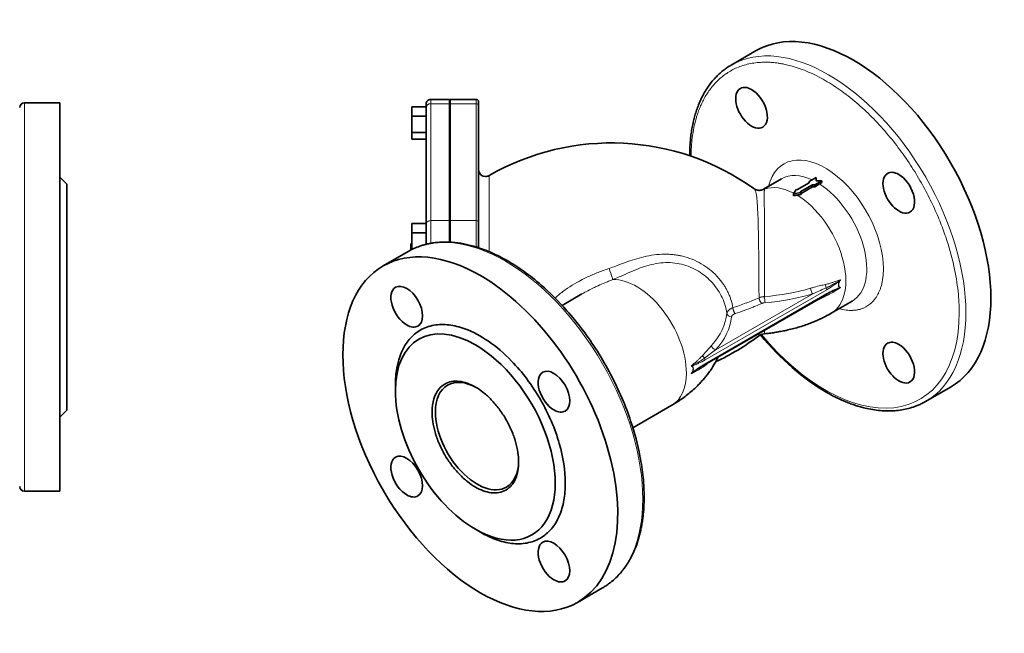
# Model space of a CAD drawing. Extents: x 227 to 1093, y 137 to 811.
# Tile 6 of 6: x 675 to 1093, y 550 to 811. Entities that reach past the tile are written whole.
import ezdxf

# ---------------------------------------------------------------- set-up
doc = ezdxf.new("R2010")
doc.units = 0

msp = doc.modelspace()

# ---------------------------------------------------------------- linework, layer by layer
at = {"color": 7, "lineweight": 35, "ltscale": 0.306186}
msp.add_line((988.17, 797.78), (977.57, 791.66), dxfattribs=at)
at = {"color": 7, "lineweight": 13}
for p, q in [((677.49, 693.11), (677.49, 775.61)), ((849.97, 725.6), (849.97, 775.25)), ((869.27, 775.25), (869.27, 725.6)), ((874.77, 712.4), (874.77, 744.7)), ((1018.06, 696.22), (966.43, 666.41)), ((966.43, 664.78), (1018.06, 694.59)), ((970.93, 670.64), (1012.15, 694.44)), ((677.49, 610.61), (677.49, 693.11))]:
    msp.add_line(p, q, dxfattribs=at)
at = {"color": 7, "lineweight": 35, "ltscale": 0.375}
for p, q in [((677.49, 775.61), (692.49, 775.61)), ((677.49, 610.61), (692.49, 610.61))]:
    msp.add_line(p, q, dxfattribs=at)
at = {"color": 7, "lineweight": 35}
for p, q in [((692.49, 775.61), (692.49, 610.61)), ((847.97, 723.96), (847.97, 773.62)), ((857.97, 775.25), (857.97, 725.6)), ((858.27, 775.25), (858.27, 725.6)), ((870.27, 774.43), (870.27, 724.78)), ((695.49, 645.11), (695.49, 741.11)), ((966.23, 664.32), (1017.85, 694.13))]:
    msp.add_line(p, q, dxfattribs=at)
at = {"color": 7, "lineweight": 35, "ltscale": 0.1}
for p, q in [((841.97, 773.98), (841.97, 769.98)), ((841.97, 724.33), (841.97, 720.33))]:
    msp.add_line(p, q, dxfattribs=at)
at = {"color": 7, "lineweight": 35, "ltscale": 0.15}
for p, q in [((841.97, 773.98), (847.97, 773.98)), ((841.97, 769.98), (847.97, 769.98)), ((841.97, 763.08), (847.97, 763.08)), ((841.97, 760.19), (847.97, 760.19)), ((841.97, 724.33), (847.97, 724.33)), ((841.97, 720.33), (847.97, 720.33))]:
    msp.add_line(p, q, dxfattribs=at)
at = {"color": 7, "lineweight": 35, "ltscale": 0.00553}
msp.add_line((847.97, 774.86), (847.97, 775.08), dxfattribs=at)
at = {"color": 7, "lineweight": 35, "ltscale": 7.9e-05}
msp.add_line((847.97, 775.08), (847.97, 775.08), dxfattribs=at)
at = {"color": 7, "lineweight": 35, "ltscale": 0.012752}
msp.add_line((847.97, 774.35), (847.97, 774.86), dxfattribs=at)
at = {"color": 7, "lineweight": 35, "ltscale": 0.018286}
msp.add_line((847.97, 773.62), (847.97, 774.35), dxfattribs=at)
at = {"color": 7, "lineweight": 13, "ltscale": 0.045876}
for p, q in [((849.97, 775.25), (849.97, 777.08)), ((869.27, 777.08), (869.27, 775.25))]:
    msp.add_line(p, q, dxfattribs=at)
at = {"color": 7, "lineweight": 35, "ltscale": 0.2}
msp.add_line((857.97, 777.08), (849.97, 777.08), dxfattribs=at)
at = {"color": 7, "lineweight": 13, "ltscale": 0.2}
for p, q in [((849.97, 775.25), (857.97, 775.25)), ((857.97, 725.6), (849.97, 725.6))]:
    msp.add_line(p, q, dxfattribs=at)
at = {"color": 7, "lineweight": 35, "ltscale": 0.045876}
for p, q in [((857.97, 777.08), (857.97, 775.25)), ((858.27, 775.25), (858.27, 777.08))]:
    msp.add_line(p, q, dxfattribs=at)
at = {"color": 7, "lineweight": 35, "ltscale": 0.275}
msp.add_line((858.27, 777.08), (869.27, 777.08), dxfattribs=at)
at = {"color": 7, "lineweight": 13, "ltscale": 0.275}
for p, q in [((858.27, 775.25), (869.27, 775.25)), ((869.27, 725.6), (858.27, 725.6))]:
    msp.add_line(p, q, dxfattribs=at)
at = {"color": 7, "lineweight": 35, "ltscale": 0.000151}
msp.add_line((870.27, 776.08), (870.27, 776.08), dxfattribs=at)
at = {"color": 7, "lineweight": 35, "ltscale": 0.006219}
msp.add_line((870.27, 776.08), (870.27, 775.83), dxfattribs=at)
at = {"color": 7, "lineweight": 35, "ltscale": 0.014346}
msp.add_line((870.27, 775.83), (870.27, 775.26), dxfattribs=at)
at = {"color": 7, "lineweight": 35, "ltscale": 0.020573}
msp.add_line((870.27, 775.26), (870.27, 774.43), dxfattribs=at)
at = {"color": 7, "lineweight": 35, "ltscale": 0.172475}
for p, q in [((841.97, 769.98), (841.97, 763.08)), ((841.97, 720.33), (841.97, 713.43))]:
    msp.add_line(p, q, dxfattribs=at)
at = {"color": 7, "lineweight": 35, "ltscale": 0.0075}
for p, q in [((858.27, 772.08), (857.97, 772.08)), ((858.27, 739.15), (857.97, 739.15)), ((858.27, 722.43), (857.97, 722.43))]:
    msp.add_line(p, q, dxfattribs=at)
at = {"color": 7, "lineweight": 35, "ltscale": 0.072475}
msp.add_line((841.97, 763.08), (841.97, 760.19), dxfattribs=at)
at = {"color": 7, "lineweight": 35, "ltscale": 0.007501}
msp.add_line((858.27, 762.08), (857.97, 762.08), dxfattribs=at)
at = {"color": 7, "lineweight": 35, "ltscale": 0.106066}
for p, q in [((695.49, 741.11), (692.49, 744.11)), ((695.49, 645.11), (692.49, 642.11))]:
    msp.add_line(p, q, dxfattribs=at)
at = {"color": 7, "lineweight": 35, "ltscale": 0.220068}
msp.add_line((998.87, 743.34), (991.24, 738.93), dxfattribs=at)
at = {"color": 7, "lineweight": 35, "ltscale": 0.151251}
msp.add_line((1005.41, 738.6), (1010.65, 741.63), dxfattribs=at)
at = {"color": 7, "lineweight": 35, "ltscale": 0.151249}
msp.add_line((1006.83, 737.79), (1012.07, 740.81), dxfattribs=at)
at = {"color": 7, "lineweight": 35, "ltscale": 0.141045}
msp.add_line((1012.07, 739.98), (1007.18, 737.16), dxfattribs=at)
at = {"color": 7, "lineweight": 35, "ltscale": 0.086603}
for p, q in [((1010.65, 742.15), (1013.65, 743.88)), ((1012.97, 740.81), (1015.97, 742.54))]:
    msp.add_line(p, q, dxfattribs=at)
at = {"color": 7, "lineweight": 35, "ltscale": 0.012988}
msp.add_line((1010.65, 741.63), (1010.65, 742.15), dxfattribs=at)
at = {"color": 7, "lineweight": 35, "ltscale": 0.022498}
msp.add_line((1012.07, 740.81), (1012.97, 740.81), dxfattribs=at)
at = {"color": 7, "lineweight": 35, "ltscale": 0.020752}
msp.add_line((1012.07, 740.81), (1012.07, 739.98), dxfattribs=at)
at = {"color": 7, "lineweight": 35, "ltscale": 0.059409}
msp.add_line((1015.02, 741.15), (1012.97, 739.96), dxfattribs=at)
at = {"color": 7, "lineweight": 35, "ltscale": 0.021323}
msp.add_line((1012.97, 740.81), (1012.97, 739.96), dxfattribs=at)
at = {"color": 7, "lineweight": 35, "ltscale": 0.033401}
msp.add_line((1013.65, 743.88), (1013.65, 742.54), dxfattribs=at)
at = {"color": 7, "lineweight": 35, "ltscale": 0.057852}
msp.add_line((1015.97, 742.54), (1013.65, 742.54), dxfattribs=at)
at = {"color": 7, "lineweight": 35, "ltscale": 0.017628}
msp.add_line((1015.97, 741.84), (1015.97, 742.54), dxfattribs=at)
at = {"color": 7, "lineweight": 35, "ltscale": 3.6e-05}
msp.add_line((991.24, 738.93), (991.24, 738.93), dxfattribs=at)
at = {"color": 7, "lineweight": 35, "ltscale": 0.053033}
msp.add_line((1004, 736.97), (1005.06, 738.81), dxfattribs=at)
at = {"color": 7, "lineweight": 35, "ltscale": 0.081008}
msp.add_line((1004, 736.97), (1007.18, 737.58), dxfattribs=at)
at = {"color": 7, "lineweight": 35, "ltscale": 0.020413}
msp.add_line((1004, 736.15), (1004, 736.97), dxfattribs=at)
at = {"color": 7, "lineweight": 35, "ltscale": 0.010205}
msp.add_line((1005.06, 738.81), (1005.41, 738.6), dxfattribs=at)
at = {"color": 7, "lineweight": 35, "ltscale": 0.010206}
msp.add_line((1006.83, 737.79), (1007.18, 737.58), dxfattribs=at)
at = {"color": 7, "lineweight": 35, "ltscale": 0.021178}
msp.add_line((1007.18, 737.58), (1007.18, 736.73), dxfattribs=at)
at = {"color": 7, "lineweight": 35, "ltscale": 0.21122}
msp.add_line((847.97, 723.96), (847.97, 715.52), dxfattribs=at)
at = {"color": 7, "lineweight": 13, "ltscale": 0.24122}
msp.add_line((849.97, 715.95), (849.97, 725.6), dxfattribs=at)
at = {"color": 7, "lineweight": 35, "ltscale": 0.228519}
msp.add_line((857.97, 725.6), (857.97, 716.46), dxfattribs=at)
at = {"color": 7, "lineweight": 35, "ltscale": 0.228899}
msp.add_line((858.27, 716.44), (858.27, 725.6), dxfattribs=at)
at = {"color": 7, "lineweight": 13, "ltscale": 0.27975}
msp.add_line((869.27, 725.6), (869.27, 714.41), dxfattribs=at)
at = {"color": 7, "lineweight": 35, "ltscale": 0.026707}
msp.add_line((870.27, 724.78), (870.27, 723.71), dxfattribs=at)
at = {"color": 7, "lineweight": 35, "ltscale": 0.03401}
msp.add_line((870.27, 723.71), (870.27, 722.35), dxfattribs=at)
at = {"color": 7, "lineweight": 35, "ltscale": 0.040315}
msp.add_line((870.27, 722.35), (870.27, 720.74), dxfattribs=at)
at = {"color": 7, "lineweight": 35, "ltscale": 0.090875}
msp.add_line((870.27, 720.74), (870.27, 717.1), dxfattribs=at)
at = {"color": 7, "lineweight": 35, "ltscale": 0.067984}
msp.add_line((841.47, 713.05), (841.47, 715.77), dxfattribs=at)
at = {"color": 7, "lineweight": 35, "ltscale": 0.012498}
msp.add_line((841.47, 715.77), (841.97, 715.77), dxfattribs=at)
at = {"color": 7, "lineweight": 35, "ltscale": 0.04496}
msp.add_line((870.27, 717.1), (870.27, 715.31), dxfattribs=at)
at = {"color": 7, "lineweight": 35, "ltscale": 0.030415}
msp.add_line((870.27, 715.31), (870.27, 714.09), dxfattribs=at)
at = {"color": 7, "lineweight": 35, "ltscale": 0.306173}
msp.add_line((840.39, 712.46), (829.78, 706.34), dxfattribs=at)
at = {"color": 7, "lineweight": 35, "ltscale": 0.006277}
msp.add_line((841.97, 713.43), (842.22, 713.43), dxfattribs=at)
at = {"color": 7, "lineweight": 35, "ltscale": 0.003105}
msp.add_line((841.97, 713.43), (841.97, 713.31), dxfattribs=at)
at = {"color": 7, "lineweight": 13, "ltscale": 0.041849}
msp.add_line((928.53, 706.3), (930.1, 706.88), dxfattribs=at)
at = {"color": 7, "lineweight": 13, "ltscale": 0.000812}
msp.add_line((1023.86, 700.4), (1023.85, 700.37), dxfattribs=at)
at = {"color": 7, "lineweight": 13, "ltscale": 0.002479}
msp.add_line((1023.95, 700.43), (1023.86, 700.4), dxfattribs=at)
at = {"color": 7, "lineweight": 13, "ltscale": 0.003149}
msp.add_line((1023.86, 700.34), (1023.95, 700.43), dxfattribs=at)
at = {"color": 7, "lineweight": 35, "ltscale": 0.241845}
msp.add_line((914.14, 694.42), (905.76, 689.58), dxfattribs=at)
at = {"color": 7, "lineweight": 13, "ltscale": 0.016766}
msp.add_line((1022.16, 696.35), (1022.76, 696.64), dxfattribs=at)
at = {"color": 7, "lineweight": 13, "ltscale": 0.007887}
msp.add_line((1023.56, 697.01), (1023.85, 697.13), dxfattribs=at)
at = {"color": 7, "lineweight": 13, "ltscale": 0.002644}
msp.add_line((1023.57, 696.9), (1023.56, 697.01), dxfattribs=at)
at = {"color": 7, "lineweight": 13, "ltscale": 0.00862}
msp.add_line((1023.57, 696.9), (1023.86, 697.1), dxfattribs=at)
at = {"color": 7, "lineweight": 13, "ltscale": 0.000632}
msp.add_line((1023.85, 697.13), (1023.86, 697.1), dxfattribs=at)
at = {"color": 7, "lineweight": 13, "ltscale": 0.002873}
msp.add_line((1023.86, 697.1), (1023.95, 697.17), dxfattribs=at)
at = {"color": 7, "lineweight": 13, "ltscale": 0.00225}
msp.add_line((1023.86, 697.16), (1023.95, 697.17), dxfattribs=at)
at = {"color": 7, "lineweight": 35, "ltscale": 0.256657}
msp.add_line((1028.87, 691.37), (1019.97, 686.24), dxfattribs=at)
at = {"color": 7, "lineweight": 13, "ltscale": 0.00273}
msp.add_line((1023.49, 688.18), (1023.39, 688.21), dxfattribs=at)
at = {"color": 7, "lineweight": 13, "ltscale": 0.074231}
msp.add_line((968.58, 668.94), (966.18, 667.18), dxfattribs=at)
at = {"color": 7, "lineweight": 13, "ltscale": 0.002752}
msp.add_line((960.64, 663.9), (960.55, 663.83), dxfattribs=at)
at = {"color": 7, "lineweight": 13, "ltscale": 0.002156}
msp.add_line((960.55, 663.83), (960.64, 663.84), dxfattribs=at)
at = {"color": 7, "lineweight": 13, "ltscale": 0.003123}
msp.add_line((960.55, 660.56), (960.64, 660.66), dxfattribs=at)
at = {"color": 7, "lineweight": 13, "ltscale": 0.002275}
msp.add_line((960.55, 660.56), (960.64, 660.6), dxfattribs=at)
at = {"color": 7, "lineweight": 13, "ltscale": 0.000693}
msp.add_line((960.64, 663.88), (960.64, 663.9), dxfattribs=at)
at = {"color": 7, "lineweight": 13, "ltscale": 0.000833}
msp.add_line((960.64, 663.84), (960.64, 663.88), dxfattribs=at)
at = {"color": 7, "lineweight": 13, "ltscale": 0.009497}
msp.add_line((960.64, 660.66), (960.9, 660.94), dxfattribs=at)
at = {"color": 7, "lineweight": 13, "ltscale": 0.008556}
msp.add_line((960.92, 660.84), (960.64, 660.63), dxfattribs=at)
at = {"color": 7, "lineweight": 13, "ltscale": 0.006643}
msp.add_line((960.64, 660.6), (960.88, 660.7), dxfattribs=at)
at = {"color": 7, "lineweight": 13, "ltscale": 0.000776}
msp.add_line((960.64, 660.6), (960.64, 660.63), dxfattribs=at)
at = {"color": 7, "lineweight": 13, "ltscale": 0.003056}
msp.add_line((960.92, 664.01), (960.88, 664.12), dxfattribs=at)
at = {"color": 7, "lineweight": 35, "ltscale": 0.061224}
msp.add_line((834.97, 653.26), (834.97, 655.71), dxfattribs=at)
at = {"color": 7, "lineweight": 35, "ltscale": 0.306188}
msp.add_line((1070.67, 654.89), (1060.06, 648.76), dxfattribs=at)
at = {"color": 7, "lineweight": 35, "ltscale": 0.477479}
msp.add_line((952.3, 647.17), (935.76, 637.62), dxfattribs=at)
at = {"color": 7, "lineweight": 35, "ltscale": 0.061237}
msp.add_line((868.91, 594.47), (871.03, 593.25), dxfattribs=at)
at = {"color": 7, "lineweight": 35, "ltscale": 0.306187}
msp.add_line((922.89, 569.56), (912.28, 563.44), dxfattribs=at)
at = {"color": 7, "lineweight": 35}
for points in [[(959.89, 753.13), (959.9, 753.71), (959.9, 754.28), (959.91, 754.86), (959.93, 755.44), (959.95, 756.02), (959.98, 756.61), (960.01, 757.19), (960.04, 757.78), (960.08, 758.37), (960.13, 758.97), (960.18, 759.56), (960.23, 760.16), (960.3, 760.76), (960.36, 761.36), (960.44, 761.96), (960.52, 762.57), (960.61, 763.22), (960.71, 763.87), (960.82, 764.52), (960.93, 765.17), (961.06, 765.82), (961.19, 766.47), (961.33, 767.12), (961.51, 767.94), (961.66, 768.54), (961.81, 769.14), (961.96, 769.71), (962.12, 770.28), (962.29, 770.84), (962.46, 771.41), (962.64, 771.98), (962.83, 772.55), (963.02, 773.11), (963.23, 773.68), (963.44, 774.25), (963.66, 774.81), (963.91, 775.41), (964.16, 776), (964.33, 776.38), (964.5, 776.75), (964.79, 777.38), (965.09, 778), (965.41, 778.62), (965.74, 779.23), (966.08, 779.84), (966.43, 780.45), (966.8, 781.05), (967.11, 781.54), (967.43, 782.02), (967.64, 782.34), (967.86, 782.66), (968.25, 783.2), (968.65, 783.74), (969.07, 784.27), (969.49, 784.79), (969.93, 785.31), (970.38, 785.82), (970.84, 786.32), (971.21, 786.71), (971.59, 787.09), (972, 787.49), (972.42, 787.88), (972.85, 788.26), (973.28, 788.64), (973.73, 789.01), (974.18, 789.38), (974.59, 789.68), (974.99, 789.98), (975.4, 790.28), (975.82, 790.57), (976.25, 790.85), (976.68, 791.13), (977.12, 791.4), (977.56, 791.66)], [(989.13, 738.46), (989, 738.47), (988.89, 738.49), (988.77, 738.5), (988.63, 738.53), (988.5, 738.56), (988.34, 738.6), (988.19, 738.65), (988.03, 738.71), (987.92, 738.76), (987.81, 738.81), (987.7, 738.86), (987.59, 738.92), (987.48, 738.98), (987.37, 739.04), (987.27, 739.11), (987.17, 739.18)], [(991.24, 738.93), (991.13, 738.87), (991.01, 738.81), (990.88, 738.75), (990.75, 738.7), (990.62, 738.65), (990.48, 738.61), (990.35, 738.57), (990.21, 738.54), (990.07, 738.51), (989.93, 738.49), (989.79, 738.47), (989.65, 738.46), (989.52, 738.45), (989.39, 738.45), (989.26, 738.45), (989.13, 738.46)], [(882.64, 708.47), (881.82, 708.94), (880.99, 709.4), (880.15, 709.85), (879.31, 710.28), (878.47, 710.71), (877.62, 711.12), (876.76, 711.52), (875.91, 711.91), (875.04, 712.29), (874.18, 712.65), (873.31, 712.99), (872.44, 713.33), (871.57, 713.64), (870.7, 713.95), (869.82, 714.24), (868.94, 714.51), (868.06, 714.76), (867.47, 714.93), (866.87, 715.08), (866.27, 715.23), (865.68, 715.37), (865.08, 715.51), (864.49, 715.63), (863.89, 715.75), (863.3, 715.86), (862.7, 715.96), (862.11, 716.05), (861.51, 716.13), (860.92, 716.21), (860.33, 716.28), (859.73, 716.33), (859.14, 716.38), (858.55, 716.43), (857.93, 716.46), (857.32, 716.48), (856.7, 716.5), (856.09, 716.5), (855.48, 716.49), (854.87, 716.48), (854.27, 716.45), (853.66, 716.41), (853.06, 716.36), (852.47, 716.31), (851.87, 716.24), (851.28, 716.16), (850.9, 716.11), (850.52, 716.05), (850.15, 715.98), (849.77, 715.91), (849.4, 715.84), (849.02, 715.76), (848.65, 715.68), (848.28, 715.59), (847.91, 715.5), (847.55, 715.41), (847.18, 715.31), (846.82, 715.2), (846.46, 715.09), (846.1, 714.98), (845.74, 714.86), (845.38, 714.74), (844.73, 714.51), (844.09, 714.26), (843.45, 714), (842.83, 713.72), (842.2, 713.42), (841.59, 713.12), (840.99, 712.8), (840.39, 712.46)], [(940.56, 608.15), (940.55, 609.16), (940.53, 610.16), (940.5, 611.19), (940.46, 612.22), (940.4, 613.28), (940.32, 614.34), (940.24, 615.42), (940.14, 616.5), (940.02, 617.6), (939.89, 618.7), (939.75, 619.82), (939.59, 620.95), (939.41, 622.09), (939.23, 623.24), (939.02, 624.4), (938.8, 625.56), (938.43, 627.39), (938.03, 629.2), (937.59, 631.07), (937.11, 632.92), (936.6, 634.81), (936.05, 636.7), (935.45, 638.61), (934.83, 640.52), (934.43, 641.69), (934.02, 642.86), (933.6, 644.03), (933.16, 645.2), (932.67, 646.47), (932.17, 647.73), (931.65, 649), (931.12, 650.26), (930.57, 651.52), (930.01, 652.79), (929.43, 654.05), (928.84, 655.31), (928.24, 656.57), (927.62, 657.82), (926.98, 659.07), (926.34, 660.32), (925.68, 661.56), (925, 662.8), (924.32, 664.03), (923.62, 665.25), (922.91, 666.47), (922.19, 667.68), (921.45, 668.88), (920.71, 670.07), (919.95, 671.25), (919.18, 672.43), (918.41, 673.59), (917.62, 674.75), (916.83, 675.89), (916.02, 677.02), (915.21, 678.14), (914.39, 679.24), (913.56, 680.34), (912.72, 681.42), (911.88, 682.48), (911.02, 683.54), (910.23, 684.5), (909.43, 685.46), (908.62, 686.4), (907.81, 687.33), (906.47, 688.82), (905.1, 690.29), (903.75, 691.71), (902.37, 693.1), (901, 694.44), (899.61, 695.76), (898.23, 697.01), (896.84, 698.24), (895.94, 699.01), (895.04, 699.77), (894.14, 700.51), (893.24, 701.23), (892.34, 701.93), (891.44, 702.62), (890.55, 703.28), (889.65, 703.93), (888.77, 704.56), (887.88, 705.17), (887, 705.77), (886.12, 706.34), (885.24, 706.9), (884.37, 707.44), (883.51, 707.96), (882.64, 708.47)], [(991.64, 677.53), (992.18, 677.58), (992.72, 677.64), (993.26, 677.7), (993.79, 677.77), (994.33, 677.84), (994.87, 677.91), (995.41, 677.99), (995.94, 678.07), (996.48, 678.15), (997.02, 678.24), (997.55, 678.33), (998.09, 678.42), (998.62, 678.52), (999.15, 678.62), (999.69, 678.73), (1000.22, 678.84), (1000.87, 678.98), (1001.52, 679.13), (1002.16, 679.28), (1002.81, 679.43), (1003.45, 679.59), (1004.09, 679.76), (1004.72, 679.93), (1005.36, 680.11), (1005.99, 680.3), (1006.61, 680.49), (1007.24, 680.68), (1007.86, 680.88), (1008.48, 681.09), (1009.09, 681.3), (1009.7, 681.51), (1010.31, 681.73), (1010.78, 681.91), (1011.25, 682.09), (1011.72, 682.27), (1012.18, 682.46), (1012.64, 682.64), (1013.1, 682.84), (1013.56, 683.03), (1014.01, 683.23), (1014.46, 683.43), (1014.91, 683.63), (1015.36, 683.84), (1015.8, 684.05), (1016.24, 684.26), (1016.67, 684.47), (1017.1, 684.69), (1017.53, 684.91), (1018.15, 685.23), (1018.77, 685.56), (1019.37, 685.9), (1019.97, 686.24)], [(952.3, 647.17), (952.89, 647.51), (953.47, 647.86), (954.04, 648.22), (954.62, 648.58), (955.18, 648.95), (955.74, 649.32), (956.3, 649.7), (956.85, 650.09), (957.39, 650.48), (957.93, 650.88), (958.46, 651.29), (958.99, 651.7), (959.5, 652.12), (960.02, 652.54), (960.52, 652.97), (961.03, 653.41), (961.55, 653.87), (962.06, 654.34), (962.48, 654.74), (962.91, 655.15), (963.23, 655.48), (963.56, 655.8), (963.88, 656.13), (964.2, 656.46), (964.51, 656.8), (964.82, 657.13), (965.12, 657.47), (965.43, 657.81), (965.72, 658.15), (966.01, 658.5), (966.3, 658.84), (966.59, 659.19), (966.86, 659.54), (967.14, 659.89), (967.44, 660.28), (967.74, 660.67), (968.05, 661.11), (968.37, 661.54), (968.67, 661.97), (968.96, 662.4), (969.25, 662.84), (969.53, 663.27), (969.81, 663.71), (970.07, 664.15), (970.34, 664.59), (970.59, 665.03), (970.84, 665.47), (971.09, 665.91), (971.33, 666.36), (971.56, 666.81), (971.77, 667.22), (971.98, 667.64)], [(1060.07, 648.77), (1059.68, 648.55), (1059.29, 648.33), (1058.89, 648.12), (1058.49, 647.92), (1058.09, 647.73), (1057.69, 647.54), (1057.28, 647.35), (1056.87, 647.18), (1056.52, 647.03), (1056.16, 646.89), (1055.81, 646.75), (1055.45, 646.62), (1054.78, 646.38), (1054.1, 646.16), (1053.42, 645.96), (1052.73, 645.77), (1052.04, 645.6), (1051.34, 645.45), (1050.63, 645.3), (1049.92, 645.18), (1049.18, 645.07), (1048.44, 644.97), (1047.7, 644.89), (1046.95, 644.83), (1046.19, 644.78), (1045.43, 644.74), (1044.66, 644.73), (1043.89, 644.73), (1043.13, 644.74), (1042.36, 644.77), (1041.58, 644.82), (1040.79, 644.88), (1040, 644.96), (1039.2, 645.06), (1038.4, 645.17), (1037.6, 645.29), (1036.79, 645.44), (1035.98, 645.59), (1035.19, 645.76), (1034.39, 645.94), (1033.88, 646.07), (1033.37, 646.2), (1032.86, 646.33), (1032.35, 646.47), (1031.84, 646.62), (1031.32, 646.78), (1030.81, 646.94), (1030.3, 647.1), (1029.78, 647.27), (1029.26, 647.45), (1028.75, 647.63), (1028.23, 647.82), (1027.71, 648.01), (1027.19, 648.21), (1026.67, 648.42), (1026.16, 648.63), (1025.66, 648.83), (1025.17, 649.04), (1024.25, 649.45), (1023.34, 649.87), (1022.42, 650.31), (1021.5, 650.76), (1020.58, 651.23), (1019.66, 651.72), (1018.74, 652.23), (1017.82, 652.75)], [(940.56, 608.15), (940.55, 607.09), (940.53, 606.04), (940.49, 605), (940.44, 603.97), (940.38, 602.95), (940.3, 601.93), (940.2, 600.93), (940.1, 599.93), (940.03, 599.4), (939.96, 598.86), (939.89, 598.31), (939.8, 597.76), (939.72, 597.21), (939.63, 596.66), (939.53, 596.12), (939.43, 595.58), (939.33, 595.05), (939.22, 594.51), (939.1, 593.99), (938.98, 593.46), (938.86, 592.94), (938.73, 592.42), (938.6, 591.91), (938.46, 591.4), (938.32, 590.89), (938.17, 590.39), (937.93, 589.61), (937.68, 588.84), (937.41, 588.06), (937.13, 587.29), (936.84, 586.53), (936.53, 585.78), (936.22, 585.05), (935.89, 584.32), (935.55, 583.61), (935.2, 582.9), (934.84, 582.22), (934.47, 581.56), (934.27, 581.21), (934.07, 580.86), (933.86, 580.52), (933.65, 580.18), (933.44, 579.84), (933.23, 579.51), (933.01, 579.18), (932.79, 578.85), (932.56, 578.53), (932.33, 578.21), (932.1, 577.89), (931.87, 577.58), (931.63, 577.27), (931.39, 576.96), (931.15, 576.66), (930.91, 576.36), (930.46, 575.84), (930, 575.32), (929.53, 574.82), (929.06, 574.33), (928.57, 573.85), (928.07, 573.39), (927.57, 572.93), (927.06, 572.49), (926.76, 572.25), (926.47, 572.01), (926.16, 571.77), (925.86, 571.54), (925.5, 571.27), (925.14, 571.01), (924.77, 570.75), (924.4, 570.5), (924.03, 570.26), (923.65, 570.02), (923.27, 569.79), (922.89, 569.57)]]:
    msp.add_lwpolyline(points, dxfattribs=at)
at = {"color": 7, "lineweight": 13}
for points in [[(996.78, 792.57), (996.22, 792.63), (995.66, 792.69), (995.38, 792.72), (995.1, 792.75), (994.83, 792.77), (994.55, 792.79), (994.09, 792.82), (993.63, 792.84), (993.18, 792.86), (992.72, 792.87), (992.27, 792.88), (991.82, 792.88), (991.52, 792.88), (991.22, 792.87), (990.76, 792.86), (990.61, 792.86)], [(1003.39, 791.19), (1002.79, 791.36), (1002.2, 791.51), (1001.6, 791.66), (1001.01, 791.8), (1000.42, 791.94), (999.83, 792.06), (999.54, 792.12), (999.25, 792.17), (998.86, 792.25), (998.47, 792.31), (998.08, 792.38), (997.76, 792.43), (997.43, 792.48), (996.94, 792.54), (996.78, 792.57)], [(966.24, 777.74), (966.11, 777.5), (965.98, 777.27), (965.72, 776.79), (965.48, 776.3), (965.23, 775.81), (965, 775.31), (964.77, 774.81), (964.54, 774.3), (964.32, 773.79), (964.11, 773.27), (963.9, 772.74), (963.7, 772.21), (963.51, 771.67), (963.32, 771.12), (963.2, 770.76), (963.08, 770.4), (962.97, 770.04), (962.85, 769.68), (962.76, 769.35)], [(987.17, 739.18), (987.27, 739.1), (987.36, 739.01), (987.45, 738.9), (987.53, 738.78), (987.59, 738.69), (987.64, 738.59), (987.73, 738.38), (987.83, 738.14), (987.91, 737.88), (987.99, 737.59), (988.06, 737.28), (988.11, 737.05), (988.16, 736.8), (988.21, 736.5), (988.26, 736.19), (988.35, 735.53), (988.43, 734.81), (988.5, 734.03), (988.55, 733.46), (988.6, 732.86), (988.65, 732.15), (988.69, 731.4), (988.75, 730.28), (988.81, 729.1), (988.86, 727.93), (988.9, 726.71), (988.95, 725.32), (988.99, 723.89), (989.03, 722.39), (989.06, 720.84), (989.1, 718.8), (989.14, 716.71), (989.18, 714.28), (989.21, 711.81), (989.24, 708.87), (989.27, 705.94), (989.3, 701.44), (989.32, 697.03), (989.33, 692.81)], [(991.69, 693.33), (991.68, 703.68), (991.67, 708.5), (991.64, 717.91), (991.62, 722.4), (991.59, 729.05), (991.56, 733.28), (991.54, 735.57), (991.54, 736.46), (991.54, 736.99), (991.55, 737.44), (991.56, 737.81)], [(991.56, 737.81), (991.57, 738.12), (991.58, 738.25), (991.59, 738.37), (991.6, 738.48), (991.61, 738.58), (991.63, 738.67), (991.64, 738.75), (991.66, 738.83), (991.69, 738.99)], [(948.06, 711.3), (948.58, 711.32), (948.84, 711.32), (949.11, 711.33), (949.37, 711.33), (949.63, 711.33), (950.02, 711.32), (950.41, 711.31), (950.79, 711.3), (951.18, 711.28), (951.62, 711.26), (952.07, 711.22), (952.5, 711.18), (952.94, 711.14), (953.38, 711.09), (953.81, 711.03), (954.25, 710.97), (954.68, 710.9), (955.1, 710.83), (955.53, 710.75), (955.95, 710.66), (956.37, 710.57), (956.78, 710.47)], [(927.31, 700.53), (927.27, 700.7), (927.2, 700.92), (927.13, 701.15), (927.04, 701.4), (926.91, 701.8), (926.76, 702.24), (926.43, 703.2), (926.07, 704.22), (925.7, 705.27)], [(933.56, 703.26), (932.48, 702.77), (931.42, 702.29), (930.49, 701.88), (930.03, 701.67), (929.34, 701.37), (928.66, 701.08), (927.98, 700.8), (927.65, 700.66), (927.31, 700.53)], [(914.2, 694.45), (914.82, 694.81), (915.44, 695.15), (916.07, 695.49), (916.7, 695.83), (917.34, 696.15), (917.97, 696.48), (918.49, 696.73), (919, 696.98), (919.52, 697.23), (919.9, 697.41), (920.28, 697.59), (920.68, 697.77), (921.07, 697.95), (921.78, 698.27), (922.48, 698.57), (923.19, 698.88), (923.91, 699.18), (924.62, 699.47), (925.06, 699.65), (925.5, 699.82), (925.96, 700.01), (926.41, 700.18), (927.31, 700.53)], [(971.4, 702.03), (971.71, 701.69), (972.02, 701.35), (972.32, 701), (972.61, 700.65), (972.9, 700.3), (973.18, 699.94), (973.45, 699.58), (973.72, 699.22), (973.97, 698.86), (974.22, 698.5), (974.47, 698.13), (974.68, 697.8), (974.89, 697.46), (975.09, 697.13), (975.29, 696.79), (975.48, 696.45), (975.66, 696.11), (975.84, 695.77), (976.01, 695.44), (976.17, 695.1), (976.36, 694.69), (976.54, 694.29), (976.72, 693.88), (976.88, 693.47), (977.04, 693.06), (977.16, 692.73), (977.27, 692.4), (977.38, 692.07)], [(1017.59, 698.5), (1017.04, 698.37), (1016.47, 698.24), (1016, 698.13), (1015.52, 698.02), (1014.82, 697.85), (1014.11, 697.68), (1013.4, 697.49), (1012.68, 697.3), (1012.32, 697.2), (1011.96, 697.1), (1011.6, 697), (1011.24, 696.89)], [(1023.57, 700.32), (1023.47, 700.29), (1023.39, 700.27), (1023.25, 700.22), (1023.02, 700.14), (1022.57, 699.99), (1021.96, 699.77), (1021.81, 699.72), (1021.22, 699.52), (1020.92, 699.43), (1020.62, 699.33), (1020.32, 699.24), (1020.02, 699.14), (1019.62, 699.02), (1019.22, 698.91), (1018.82, 698.8), (1018.41, 698.69), (1018, 698.59), (1017.59, 698.5)], [(1017.81, 696.99), (1018.04, 697.1), (1018.27, 697.2), (1018.51, 697.32), (1018.75, 697.43), (1019.21, 697.67), (1019.68, 697.9), (1020.14, 698.15), (1020.57, 698.39), (1021.01, 698.63), (1021.44, 698.88), (1021.87, 699.13), (1022.15, 699.29), (1022.44, 699.46), (1022.72, 699.63), (1023, 699.81), (1023.25, 699.97), (1023.37, 700.05), (1023.56, 700.17)], [(1023.6, 700.07), (1023.46, 699.95), (1023.31, 699.82), (1023.17, 699.71), (1023.02, 699.59), (1022.81, 699.43), (1022.6, 699.27), (1022.24, 699)], [(1023.03, 698.28), (1023.04, 698.34), (1023.04, 698.41), (1023.04, 698.48), (1023.05, 698.55), (1023.07, 698.69), (1023.1, 698.83), (1023.13, 698.97), (1023.17, 699.09), (1023.21, 699.21), (1023.25, 699.33), (1023.28, 699.42), (1023.32, 699.51), (1023.4, 699.68), (1023.46, 699.81), (1023.53, 699.94), (1023.6, 700.07)], [(1023.03, 698.28), (1023.04, 698.16), (1023.05, 698.05), (1023.06, 697.94), (1023.09, 697.84), (1023.1, 697.79), (1023.12, 697.74), (1023.14, 697.69), (1023.15, 697.64), (1023.18, 697.58), (1023.21, 697.52), (1023.25, 697.47), (1023.3, 697.4), (1023.35, 697.34), (1023.41, 697.28), (1023.47, 697.23), (1023.53, 697.18), (1023.6, 697.14)], [(1023.14, 698.33), (1023.14, 698.45), (1023.15, 698.58), (1023.17, 698.71), (1023.2, 698.84), (1023.23, 698.97), (1023.27, 699.11), (1023.3, 699.19), (1023.33, 699.28), (1023.36, 699.36), (1023.39, 699.44), (1023.47, 699.61), (1023.55, 699.79), (1023.65, 699.96), (1023.74, 700.12), (1023.84, 700.27), (1023.95, 700.43)], [(1023.95, 697.17), (1023.86, 697.19), (1023.78, 697.23), (1023.7, 697.26), (1023.63, 697.31), (1023.56, 697.35), (1023.5, 697.4), (1023.44, 697.46), (1023.39, 697.51), (1023.35, 697.57), (1023.31, 697.63), (1023.28, 697.69), (1023.26, 697.73), (1023.24, 697.77), (1023.21, 697.86), (1023.18, 697.95), (1023.16, 698.04), (1023.15, 698.13), (1023.14, 698.23), (1023.14, 698.33)], [(1023.85, 700.37), (1023.86, 700.37), (1023.86, 700.37), (1023.86, 700.35), (1023.86, 700.34), (1023.86, 700.34)], [(1012.15, 694.44), (1013.1, 694.88), (1014.05, 695.31), (1014.71, 695.61), (1015.38, 695.91), (1016.19, 696.27), (1017.81, 696.99)], [(1017.59, 693.45), (1017.59, 693.56), (1017.58, 693.62), (1017.58, 693.67), (1017.59, 693.74), (1017.6, 693.81), (1017.61, 693.88), (1017.62, 693.91), (1017.63, 693.94), (1017.65, 693.98), (1017.67, 694.01), (1017.7, 694.04)], [(1017.59, 693.45), (1018.2, 693.78), (1018.81, 694.11), (1019.42, 694.44), (1020.03, 694.77), (1020.63, 695.11), (1021.23, 695.45), (1021.53, 695.63), (1021.84, 695.81), (1022.14, 695.99), (1022.44, 696.17), (1022.72, 696.34), (1023.01, 696.52), (1023.26, 696.69), (1023.39, 696.77), (1023.48, 696.84), (1023.57, 696.9)], [(1022.24, 696.64), (1022.63, 696.79), (1022.81, 696.87), (1022.99, 696.94), (1023.22, 697.02), (1023.32, 697.05), (1023.42, 697.09), (1023.51, 697.11), (1023.6, 697.14)], [(1023.86, 697.16), (1023.86, 697.16), (1023.86, 697.15), (1023.86, 697.13), (1023.85, 697.13), (1023.85, 697.13)], [(1039.65, 694.03), (1039.49, 693.76), (1039.33, 693.49), (1039.16, 693.22), (1038.99, 692.96), (1038.82, 692.71), (1038.64, 692.46), (1038.46, 692.22), (1038.27, 691.99), (1038.1, 691.78), (1037.93, 691.58), (1037.75, 691.38), (1037.62, 691.24), (1037.48, 691.1), (1037.27, 690.89), (1037.2, 690.82)], [(1041.16, 697.68), (1041.06, 697.34), (1040.95, 697), (1040.84, 696.67), (1040.72, 696.35), (1040.59, 696.03), (1040.47, 695.72), (1040.33, 695.41), (1040.23, 695.17), (1040.12, 694.94), (1040, 694.7), (1039.92, 694.53), (1039.83, 694.36), (1039.67, 694.07), (1039.65, 694.03)], [(990.54, 690.43), (989.86, 690.13), (989.18, 689.84), (988.49, 689.55), (987.8, 689.27), (987.34, 689.08), (986.87, 688.89), (986.41, 688.7), (985.94, 688.52), (985, 688.16), (984.05, 687.8), (983.09, 687.44), (982.13, 687.1), (981.16, 686.76), (980.19, 686.42), (979.21, 686.09)], [(989.33, 692.81), (989.47, 692.87), (989.62, 692.92), (989.77, 692.97), (989.88, 693.01), (990, 693.04), (990.23, 693.1), (990.46, 693.16), (990.7, 693.21), (990.95, 693.25), (991.19, 693.28), (991.44, 693.31), (991.69, 693.33)], [(989.33, 692.81), (989.34, 692.71), (989.35, 692.61), (989.37, 692.5), (989.39, 692.42), (989.41, 692.34), (989.45, 692.18), (989.49, 692.02), (989.55, 691.86), (989.61, 691.71), (989.68, 691.55), (989.76, 691.4), (989.84, 691.26), (989.93, 691.12), (990.02, 690.98), (990.07, 690.92), (990.12, 690.85), (990.16, 690.79), (990.21, 690.73), (990.29, 690.65), (990.37, 690.57), (990.45, 690.5), (990.54, 690.43)], [(990.54, 690.43), (990.64, 690.47), (990.75, 690.52), (990.86, 690.55), (990.95, 690.58), (991.04, 690.61), (991.21, 690.65), (991.39, 690.69), (991.58, 690.72), (991.76, 690.75), (991.95, 690.77)], [(978.22, 688.58), (978.01, 688.5), (977.82, 688.42), (977.62, 688.33), (977.44, 688.23), (977.35, 688.18), (977.26, 688.13), (977.14, 688.06), (977.03, 687.99), (976.92, 687.92), (976.78, 687.82), (976.65, 687.71), (976.53, 687.61), (976.41, 687.49), (976.31, 687.38), (976.26, 687.32), (976.21, 687.26), (976.14, 687.19), (976.09, 687.11), (976.03, 687.02), (975.96, 686.91), (975.9, 686.8), (975.85, 686.68), (975.83, 686.63), (975.81, 686.57), (975.79, 686.51), (975.77, 686.45), (975.76, 686.37), (975.74, 686.29), (975.73, 686.21)], [(979.21, 686.09), (979.05, 686.04), (978.89, 685.97), (978.82, 685.94), (978.75, 685.9), (978.68, 685.87), (978.61, 685.83), (978.5, 685.77), (978.4, 685.7), (978.3, 685.63), (978.21, 685.56), (978.12, 685.48), (978.05, 685.4), (977.98, 685.32), (977.92, 685.24), (977.86, 685.15), (977.82, 685.07), (977.78, 684.98), (977.76, 684.93), (977.75, 684.89), (977.73, 684.83), (977.72, 684.77), (977.71, 684.71)], [(978.22, 688.58), (978.22, 688.45), (978.24, 688.31), (978.26, 688.17), (978.29, 688.03), (978.31, 687.94), (978.33, 687.85), (978.38, 687.66), (978.43, 687.48), (978.5, 687.29), (978.57, 687.11), (978.61, 687.03), (978.65, 686.94), (978.71, 686.81), (978.77, 686.69), (978.84, 686.57), (978.92, 686.46), (978.99, 686.36), (979.06, 686.26), (979.13, 686.17), (979.21, 686.09)], [(1033.67, 688.47), (1033.39, 688.35), (1033.11, 688.24), (1032.82, 688.14), (1032.52, 688.04), (1032.23, 687.95), (1031.93, 687.87), (1031.63, 687.8), (1031.32, 687.73), (1031.01, 687.67), (1030.7, 687.62), (1030.38, 687.57), (1030.09, 687.53), (1029.8, 687.5), (1029.5, 687.48), (1029.16, 687.46), (1029.05, 687.46)], [(989.23, 677.6), (989.22, 677.31), (989.21, 677.15), (989.2, 676.98), (989.19, 676.86), (989.18, 676.77), (989.17, 676.72), (989.16, 676.66), (989.15, 676.62), (989.15, 676.59), (989.14, 676.57), (989.13, 676.56), (989.13, 676.55)], [(991.64, 677.53), (991.64, 677.53), (991.64, 677.53), (991.64, 677.53), (991.65, 677.57), (991.65, 677.63), (991.66, 677.86), (991.66, 678.15), (991.67, 679.01)], [(969.16, 672.6), (968.55, 671.9), (968.01, 671.29), (966.98, 670.12), (966.48, 669.55), (966.01, 669.02), (965.45, 668.39)], [(965.45, 668.39), (965.3, 668.22), (965.15, 668.06), (964.99, 667.89), (964.82, 667.72), (964.5, 667.39), (964.17, 667.06), (963.95, 666.84), (963.72, 666.63), (963.5, 666.42), (963.29, 666.22), (963.05, 666.01), (962.81, 665.79), (962.35, 665.39), (961.87, 664.98), (961.38, 664.56), (961.16, 664.37), (961.05, 664.27), (960.88, 664.12)], [(960.92, 664.01), (961.01, 664.05), (961.18, 664.13), (961.44, 664.27), (961.72, 664.42), (961.99, 664.57), (962.27, 664.72), (962.55, 664.88), (962.82, 665.03), (963.09, 665.19), (963.62, 665.51), (964.06, 665.77), (964.31, 665.93), (964.57, 666.09), (964.98, 666.36), (965.38, 666.63), (965.78, 666.9), (965.98, 667.04), (966.18, 667.18)], [(965.45, 668.39), (965.47, 668.3), (965.5, 668.2), (965.54, 668.11), (965.58, 668.02), (965.61, 667.95), (965.64, 667.89), (965.72, 667.77), (965.79, 667.65), (965.88, 667.53), (965.98, 667.41), (966.07, 667.29), (966.18, 667.18)], [(961.36, 662.67), (961.36, 662.78), (961.35, 662.88), (961.33, 662.99), (961.32, 663.04), (961.31, 663.09), (961.29, 663.17), (961.26, 663.24), (961.22, 663.31), (961.19, 663.38), (961.14, 663.44), (961.11, 663.49), (961.07, 663.53), (961.03, 663.57), (960.99, 663.6), (960.96, 663.63), (960.92, 663.66), (960.89, 663.68), (960.81, 663.73), (960.73, 663.77), (960.64, 663.8), (960.55, 663.83)], [(961.36, 662.67), (961.36, 662.6), (961.36, 662.54), (961.35, 662.41), (961.33, 662.28), (961.3, 662.14), (961.27, 662.01), (961.23, 661.87), (961.2, 661.79), (961.17, 661.71), (961.11, 661.55), (961.03, 661.38), (960.96, 661.22), (960.86, 661.06), (960.77, 660.89), (960.66, 660.73), (960.55, 660.56)], [(960.64, 660.63), (960.64, 660.63), (960.64, 660.63), (960.64, 660.64), (960.64, 660.65)], [(960.88, 660.7), (961, 660.76), (961.12, 660.81), (961.24, 660.87), (961.36, 660.93), (961.61, 661.06), (961.85, 661.19), (962.07, 661.31), (962.3, 661.43), (962.56, 661.58), (962.81, 661.72), (963.12, 661.91), (963.43, 662.09), (963.73, 662.27), (964.03, 662.45), (964.62, 662.82), (964.9, 663), (965.45, 663.34)], [(962.27, 664.37), (961.87, 664.21), (961.69, 664.14), (961.51, 664.07), (961.28, 663.98), (961.17, 663.95), (961.07, 663.92), (960.98, 663.89), (960.9, 663.86)], [(961.46, 662.73), (961.46, 662.6), (961.45, 662.48), (961.43, 662.35), (961.41, 662.22), (961.37, 662.09), (961.34, 661.97), (961.31, 661.85), (961.27, 661.74), (961.21, 661.58), (961.14, 661.42), (961.07, 661.26), (960.98, 661.1), (960.9, 660.94)], [(960.9, 660.94), (961.03, 661.05), (961.18, 661.18), (961.32, 661.29), (961.48, 661.41), (961.68, 661.57), (961.9, 661.74), (962.26, 662.01)], [(965.35, 663.8), (964.82, 663.46), (964.3, 663.12), (963.6, 662.67), (963.12, 662.35), (962.67, 662.05), (962.22, 661.75), (961.68, 661.38), (961.4, 661.18), (961.24, 661.07), (961.08, 660.95), (960.92, 660.84)]]:
    msp.add_lwpolyline(points, dxfattribs=at)
for centre, radius, start, end in [((990.59, 765.84), 26.87, 113.2657, 123.9103), ((991.05, 764.71), 28.09, 102.4506, 113.217), ((991.74, 761.45), 31.42, 92.0553, 102.4076), ((990.96, 765.32), 27.51, 123.9509, 133.9588), ((982.86, 725.58), 68.84, 59.8782, 66.4909), ((995.49, 761.47), 33.47, 143.0075, 150.9252), ((992.55, 763.69), 29.79, 133.9776, 143.0057), ((975.78, 713.33), 82.99, 54.0643, 59.9016), ((967.33, 701.6), 97.45, 48.8842, 54.0883), ((958.41, 691.31), 111.07, 44.2088, 48.9053), ((950.07, 683.14), 122.74, 39.931, 44.2265), ((943.3, 677.43), 131.6, 35.9636, 39.9456), ((938.83, 674.16), 137.13, 32.2367, 35.9756), ((937.07, 673.02), 139.24, 28.6941, 32.2464), ((938.04, 673.53), 138.14, 25.2908, 28.702), ((989.46, 743.32), 4.87, 266.1307, 297.2096), ((941.5, 675.15), 134.32, 21.9907, 25.2969), ((946.99, 677.35), 128.4, 18.7655, 21.9956), ((950.91, 665.69), 45.75, 99.102, 104.5446), ((949.6, 673.78), 37.56, 92.36, 99.0822), ((1047.23, 395.58), 332.61, 110.3119, 110.6193), ((970.54, 603.28), 111.2, 108.4075, 110.3997), ((955.24, 649.16), 62.83, 104.5764, 108.383), ((952.21, 670.59), 37.31, 101.7115, 107.8749), ((950.77, 677.48), 30.28, 94.1139, 101.6886), ((950.5, 680.99), 26.76, 85.5855, 94.0782), ((950.61, 682.57), 25.17, 76.5953, 85.5533), ((950.69, 682.95), 24.78, 67.5098, 76.5702), ((949.84, 681.47), 29.82, 68.1756, 76.5417), ((949.96, 681.77), 29.5, 59.7847, 68.1722), ((950.01, 681.85), 29.4, 51.4811, 59.793), ((952.59, 623.78), 85.79, 111.543, 114.8283), ((959.76, 605.66), 105.28, 108.881, 111.554), ((887.34, 816.01), 117.2, 289.1059, 290.5805), ((975.74, 609.79), 102.54, 112.1738, 114.2928), ((957.03, 655.73), 52.94, 107.9005, 112.1791), ((950.55, 682.63), 25.13, 58.5789, 67.496), ((950.19, 682.06), 25.8, 49.9215, 58.5771), ((950.22, 682.1), 29.08, 43.2599, 51.4973), ((1012.42, 705.04), 29.73, 353.0546, 0.1399), ((949.81, 681.59), 26.4, 41.5474, 49.9286), ((949.7, 681.49), 26.55, 33.3771, 41.5612), ((988.82, 744.39), 56.36, 304.632, 306.3574), ((1030.42, 690.25), 12.07, 122.9883, 124.6561), ((1026.02, 700.01), 2.46, 172.8841, 176.2826), ((1022.6, 699.78), 1.04, 16.1298, 22.4071), ((1021.68, 707.26), 7.2, 285.2489, 287.5809), ((1029.72, 694.53), 8.25, 135.223, 137.8708), ((1018.63, 704.24), 23.47, 343.753, 353.1406), ((926.13, 668.45), 33.65, 130.7941, 133.9302), ((931.19, 662.42), 41.52, 123.9406, 130.6412), ((950.15, 681.77), 26.03, 25.2681, 33.394), ((1035.61, 663.85), 35.4, 114.6418, 119.7295), ((1054.04, 628.75), 74.73, 116.4718, 118.4409), ((1072.31, 592.64), 115.2, 115.8076, 116.6044), ((1037.14, 661.01), 38.62, 112.7033, 114.9454), ((1032.05, 677.38), 21.38, 113.3813, 115.7282), ((1022.61, 697.35), 1.01, 340.245, 347.9862), ((1023.36, 702.25), 5.11, 272.7087, 275.6548), ((951.28, 682.3), 24.77, 17.0369, 25.2859), ((956.02, 685.12), 22.46, 8.8494, 18.0077), ((936.65, 814.75), 132.84, 288.2347, 290.834), ((940.06, 805.78), 123.25, 290.8319, 293.5625), ((1000.43, 725), 35.92, 290.7184, 298.5534), ((1029.03, 699.26), 11.75, 293.2922, 314.0717), ((952.99, 682.82), 22.99, 8.492, 17.0496), ((1028.94, 707.13), 19.72, 253.9722, 262.5078), ((1028.47, 703.59), 16.14, 262.5032, 272.0408), ((1126.32, 453.63), 266.91, 125.6054, 126.2284), ((947.35, 699.97), 38.6, 292.7277, 294.9606), ((948.89, 697.13), 35.38, 294.6457, 299.7306), ((955.97, 678.39), 17.78, 302.2264, 313.2418), ((953.7, 671.84), 10.54, 311.1569, 312.9487), ((964.33, 656.53), 8.22, 114.5247, 116.6382), ((961.05, 660.63), 3.24, 92.7615, 97.3089), ((962.66, 660.31), 1.82, 163.1318, 167.4505), ((959.77, 664.1), 1.15, 347.9691, 355.0945), ((960.36, 662.95), 1.06, 26.189, 59.6367), ((960.22, 660.74), 0.709, 8.1131, 16.2149), ((995.73, 616.53), 56.47, 124.6378, 126.356)]:
    msp.add_arc(centre, radius, start, end, dxfattribs=at)
at = {"color": 7, "lineweight": 35}
for centre, radius, start, end in [((677.49, 773.61), 2, 90, 180), ((849.97, 775.08), 2, 90, 180.062), ((869.27, 776.08), 1, 0.0019, 90), ((926.68, 654.58), 104, 54.4359, 119.9455), ((873.27, 747.3), 3, 180.0031, 270), ((873.27, 747.3), 3, 270, 299.9455), ((1010.65, 666.65), 73.34, 88.1938, 88.897), ((1012.16, 746.03), 5.67, 300.4092, 312.2491), ((1038.3, 557.76), 181.67, 100.4146, 100.8853), ((1036.69, 566.33), 172.94, 99.8256, 100.4028), ((1031.6, 670.3), 27.51, 118.5671, 119.9778), ((992.12, 672.56), 4.99, 95.5487, 126.8954), ((926.68, 759.72), 104, 295.1688, 306.9022), ((826.7, 610.42), 80, 36.8034, 43.9473), ((981.64, 637.71), 30.76, 120.0751, 121.9784), ((860.37, 648.41), 8.96, 99.7636, 119.839), ((821.18, 606.16), 86.98, 29.9675, 36.868), ((860.41, 648.43), 8.97, 120.1622, 140.2345), ((854.9, 630.82), 27.85, 51.4633, 59.8055), ((850.62, 625.39), 34.77, 43.8858, 51.513), ((846.3, 621.18), 40.8, 36.8048, 43.9457), ((821.24, 606.09), 86.96, 23.1314, 30.033), ((878.38, 644.38), 27.85, 180.1985, 188.5413), ((843.47, 619.01), 44.37, 29.9696, 36.8658), ((885.21, 645.37), 34.76, 188.485, 196.1155), ((843.5, 618.97), 44.36, 23.1334, 30.0309), ((827.68, 608.74), 80, 16.0523, 23.197), ((891.02, 647), 40.8, 196.0532, 203.195), ((846.79, 620.33), 40.81, 16.0524, 23.193), ((852.6, 621.96), 34.77, 8.4867, 16.1142), ((894.3, 648.35), 44.34, 203.1316, 210.0325), ((859.44, 622.95), 27.85, 0.1989, 8.541), ((894.33, 648.31), 44.35, 209.9679, 216.8674), ((891.51, 646.14), 40.78, 216.8031, 223.9474), ((887.2, 641.93), 34.76, 223.8845, 231.5142), ((882.93, 636.52), 27.87, 231.4616, 239.799), ((677.49, 612.61), 2, 180, 270), ((877.45, 618.93), 8.97, 279.772, 299.8327), ((877.4, 618.91), 8.98, 300.1766, 320.2206)]:
    msp.add_arc(centre, radius, start, end, dxfattribs=at)
for centre, major_axis, ratio, start_param, end_param in [((1029.42, 726.34), (-41.25, 71.45), 0.57735, 3.141553, 6.283145), ((986.15, 773.52), (-4.75, 8.23), 0.57735, 0, 3.141593), ((986.15, 773.52), (-4.75, 8.23), 0.57735, 5.497787, 6.283185), ((986.15, 773.52), (-4.75, 8.23), 0.57735, 3.141593, 5.497787), ((1048.65, 737.44), (-4.75, 8.23), 0.57735, 0, 3.141593), ((1048.65, 737.44), (-4.75, 8.23), 0.57735, 5.497787, 6.283185), ((1048.65, 737.44), (-4.75, 8.23), 0.57735, 3.141593, 5.497787), ((871.03, 634.89), (41.25, -71.45), 0.57735, 2.356194, 3.141553), ((871.03, 634.89), (41.25, -71.45), 0.57735, 3.141553, 6.283145), ((871.03, 634.89), (41.25, -71.45), 0.57735, 6.283145, 8.63938), ((839.78, 689.02), (-4.75, 8.23), 0.57735, 3.141593, 6.283185), ((839.78, 689.02), (-4.75, 8.23), 0.57735, 0, 2.356194), ((868.91, 633.66), (24, -41.57), 0.57735, 2.356194, 3.926979), ((2350.81, -3509.77), (1502.57, -4190.09), 0.064581, 3.109289, 3.130603), ((839.78, 689.02), (-4.75, 8.23), 0.57735, 2.356194, 3.141593), ((1362.8, -109.39), (518.12, -787.93), 0.134628, 3.133766, 3.181716), ((871.03, 634.89), (25.5, -44.17), 0.57735, 2.935223, 3.141592), ((1535.16, -2403.29), (685.16, -3084.22), 0.082976, 3.088762, 3.112416), ((871.03, 634.89), (25.5, -44.17), 0.57735, 1.979232, 2.539179), ((871.03, 634.89), (25.5, -44.17), 0.57735, 3.347962, 3.744006), ((1018.44, 720.52), (41.07, -71.88), 0.583545, 5.001551, 5.49765), ((1048.65, 665.27), (-4.75, 8.23), 0.57735, 6.283185, 9.424778), ((1048.65, 665.27), (-4.75, 8.23), 0.57735, 5.497787, 6.283185), ((1048.65, 665.27), (-4.75, 8.23), 0.57735, 3.141593, 5.497787), ((868.91, 633.66), (24, -41.57), 0.57735, 5.497787, 8.63938), ((3945.85, -1461.21), (3105.58, -2135.98), 0.085022, 3.180329, 3.200005), ((902.28, 652.93), (-4.75, 8.23), 0.57735, 0, 2.356194), ((902.28, 652.93), (-4.75, 8.23), 0.57735, 3.141593, 6.283185), ((869.62, 634.07), (-12.5, 21.65), 0.57735, 5.518488, 6.283185), ((3627.2, -7087.42), (2769.9, -7744.25), 0.033929, 3.124653, 3.135848), ((868.91, 633.66), (13, -22.52), 0.57735, 2.356194, 2.73316), ((868.91, 633.66), (24, -41.57), 0.577351, 3.926979, 5.497787), ((868.91, 633.66), (13, -22.52), 0.57735, 3.34796, 3.926991), ((869.62, 634.07), (-12.5, 21.65), 0.57735, 6.283185, 7.068583), ((869.62, 634.07), (-12.5, 21.65), 0.57735, 0.785398, 3.141593), ((902.28, 652.93), (-4.75, 8.23), 0.57735, 2.356194, 3.141593), ((871.03, 634.89), (25.5, -44.17), 0.57735, 0.785398, 1.162361), ((839.78, 616.85), (-4.75, 8.23), 0.57735, 0, 2.356194), ((839.78, 616.85), (-4.75, 8.23), 0.57735, 3.141593, 6.283185), ((869.62, 634.07), (-12.5, 21.65), 0.57735, 3.141593, 3.906271), ((868.16, 634.19), (13.82, -23.03), 0.574565, 0.584292, 0.763643), ((865.38, 636.9), (16.89, -25.56), 0.546567, 0.345847, 0.522938), ((861.9, 641.93), (20.48, -30.49), 0.494228, 0.141177, 0.310198), ((868.91, 633.66), (13, -22.52), 0.57735, 5.497787, 5.680775), ((637.51, 1689.2), (242.14, -1079), 0.10005, 6.219213, 6.247766), ((354.24, 986.63), (547.29, -391.97), 0.199628, 0.095338, 0.142017), ((839.78, 616.85), (-4.75, 8.23), 0.57735, 2.356194, 3.141593), ((848.04, 692.17), (32.82, -81.55), 0.325249, 6.106434, 6.215045), ((678.88, 809.07), (221.08, -215.85), 0.262589, 0.101345, 0.177244), ((803.93, 713.52), (94.47, -121.56), 0.344018, 0.073496, 0.188466), ((838.63, 683.78), (58.47, -92.71), 0.394669, 6.26777, 6.408438), ((870.84, 637), (25.58, -46.41), 0.574029, 5.523309, 5.702029), ((869.2, 643.06), (26.72, -52.72), 0.549576, 5.75282, 5.931543), ((853.85, 669.04), (42.23, -78.57), 0.437202, 6.140516, 6.296486), ((902.28, 580.76), (-4.75, 8.23), 0.57735, 3.141593, 6.283185), ((864.49, 653.05), (31.16, -62.82), 0.500299, 5.9664, 6.137817), ((902.28, 580.76), (-4.75, 8.23), 0.57735, 6.283185, 8.63938), ((902.28, 580.76), (-4.75, 8.23), 0.57735, 2.356194, 3.141593)]:
    msp.add_ellipse(centre, major_axis=major_axis, ratio=ratio, start_param=start_param, end_param=end_param, dxfattribs=at)
at = {"color": 7, "lineweight": 13}
for centre, major_axis, ratio, start_param, end_param in [((1018.82, 720.21), (41.25, -71.45), 0.57735, 6.283145, 9.424342), ((1690.54, -3809.06), (704.99, -4601.55), 0.090564, 3.08485, 3.10021), ((849.97, 773.62), (-2, 0), 0.816497, 4.712389, 6.283185), ((869.27, 774.43), (-1, 0), 0.816497, 3.141593, 4.712389), ((2008.9, -95.77), (1038.39, -879.79), 0.164499, 3.214016, 3.248774), ((1258.98, 560.96), (288.82, -223.19), 0.337847, 3.338869, 3.3925), ((1017.4, 719.4), (17.5, -30.31), 0.57735, 0.785398, 3.682655), ((1013.87, 717.36), (15, -25.98), 0.57735, 2.448454, 3.141563), ((1004.98, 712.22), (15, -25.98), 0.57735, 2.396322, 3.033165), ((1013.87, 717.36), (15, -25.98), 0.57735, 6.283156, 8.58481), ((991.3, 734.17), (-0.25, -4.84), 0.312073, 3.048674, 3.34091), ((1004.98, 712.22), (15, -25.98), 0.57735, 6.282909, 8.61633), ((881.64, 641.01), (-41.25, 71.45), 0.57735, 3.141593, 6.283156), ((849.97, 723.96), (2, 0), 0.816497, 1.570796, 3.141593), ((869.27, 724.78), (1, 0), 0.816497, 6.283185, 7.853982), ((-65164.62, 9504.96), (66238.27, -8832.24), 0.036822, 0.013421, 0.018232), ((-2077.03, 1751.29), (3147.5, -1088.68), 0.143287, 0.06758, 0.087621), ((969.84, 682.94), (73.02, 2.65), 0.406259, 2.373584, 2.56579), ((937.3, 673.15), (-15, 25.98), 0.57735, 3.926991, 5.988149), ((1018.72, 697.72), (0.42, -1.95), 0.538838, 4.1891, 4.974185), ((1260.72, 977.51), (-247.32, -282.48), 0.049918, 0.145615, 0.195594), ((983.76, 727.53), (59.76, 0), 0.57735, 4.845369, 5.19015), ((983.76, 726.1), (61.75, 0), 0.57735, 4.845369, 5.19015), ((1012.15, 696.08), (0.57, -1.92), 0.375418, 4.165256, 5.610724), ((1017.35, 696.63), (-0.5, 0.866), 0.57735, 3.926991, 4.798808), ((1017.35, 695), (-0.5, 0.866), 0.57735, 3.141593, 3.926991), ((-6331.42, 4403.76), (7399.55, -3744.85), 0.0809, 0.04092, 0.052584), ((991.95, 692.4), (0.15, -1.99), 0.108257, 4.217965, 5.663501), ((916.14, 688.45), (59.72, 0.01), 0.577543, 5.805091, 6.217824), ((977.71, 686.34), (1.99, -0.22), 0.814764, 3.358723, 4.804143), ((1017.4, 719.4), (-40.25, 69.72), 0.57735, 1.860412, 3.926991), ((916.09, 687.03), (-61.75, 0), 0.57735, 2.663831, 3.076397), ((970.93, 672.27), (1.49, -1.34), 0.725065, 3.843468, 5.288935), ((736.65, 398.32), (-234.45, -267.66), 0.051278, 3.291221, 3.342619), ((965.73, 666.82), (0.5, -0.866), 0.57735, 0.785398, 1.657219), ((965.73, 665.19), (0.5, -0.866), 0.57735, 6.283185, 7.068583), ((937.3, 673.15), (15, -25.98), 0.577352, 6.283185, 7.068585), ((928.33, 639.62), (32.88, 23.96), 0.16863, 6.160863, 6.255332), ((967.09, 662.53), (1.06, -1.69), 0.768695, 3.217498, 3.816979)]:
    msp.add_ellipse(centre, major_axis=major_axis, ratio=ratio, start_param=start_param, end_param=end_param, dxfattribs=at)

doc.saveas('drawing.dxf')
